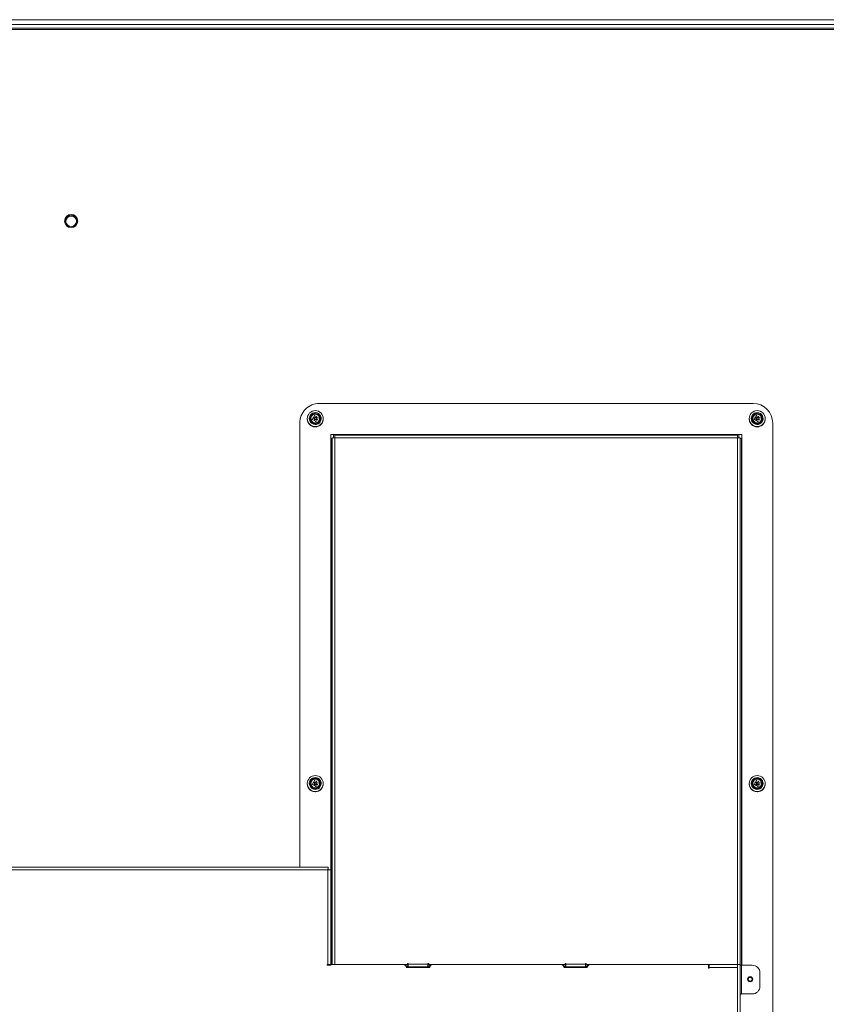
# Model space of a CAD drawing. Header units: millimetres. Extents: x 13 to 419, y 7 to 273.
# Tile 9 of 11: x 275 to 312, y 90 to 135. Entities that reach past the tile are written whole.
import ezdxf

# ---------------------------------------------------------------- set-up
doc = ezdxf.new("R2010")
doc.units = ezdxf.units.MM

msp = doc.modelspace()

# ---------------------------------------------------------------- linework, layer by layer
at = {"color": 7, "linetype": 'Continuous', "lineweight": 0}
for p, q in [((364.093, 134.989), (233.937, 134.989)), ((364.32, 134.767), (233.71, 134.767)), ((233.88, 134.597), (364.15, 134.597)), ((364.093, 134.539), (233.936, 134.539)), ((233.936, 134.538), (364.093, 134.538)), ((233.936, 134.538), (364.093, 134.538)), ((277.301, 125.702), (277.301, 125.702)), ((277.872, 125.702), (277.872, 125.702)), ((309.003, 117.303), (289.026, 117.303)), ((288.75, 116.678), (288.73, 116.647)), ((288.73, 116.647), (288.785, 116.612)), ((288.731, 116.646), (288.75, 116.675)), ((288.804, 116.644), (288.75, 116.678)), ((288.75, 116.678), (288.75, 116.675)), ((288.75, 116.675), (288.804, 116.641)), ((288.804, 116.644), (288.804, 116.641)), ((288.876, 116.707), (288.842, 116.652)), ((288.842, 116.649), (288.876, 116.704)), ((288.842, 116.652), (288.842, 116.649)), ((288.873, 116.633), (288.908, 116.687)), ((288.908, 116.687), (288.876, 116.707)), ((288.876, 116.707), (288.876, 116.704)), ((288.906, 116.685), (288.876, 116.704)), ((309.113, 116.678), (309.093, 116.647)), ((309.093, 116.647), (309.148, 116.612)), ((309.094, 116.646), (309.113, 116.675)), ((309.167, 116.644), (309.113, 116.678)), ((309.113, 116.678), (309.113, 116.675)), ((309.113, 116.675), (309.167, 116.641)), ((309.167, 116.644), (309.167, 116.641)), ((309.239, 116.707), (309.205, 116.652)), ((309.205, 116.649), (309.239, 116.704)), ((309.205, 116.652), (309.205, 116.649)), ((309.236, 116.633), (309.27, 116.687)), ((309.27, 116.687), (309.239, 116.707)), ((309.239, 116.707), (309.239, 116.704)), ((309.269, 116.685), (309.239, 116.704)), ((288.119, 116.397), (288.119, 95.932)), ((288.466, 116.601), (288.466, 116.595)), ((288.466, 116.593), (288.466, 116.591)), ((288.466, 116.591), (288.466, 116.59)), ((288.793, 116.574), (288.759, 116.52)), ((288.759, 116.52), (288.79, 116.5)), ((288.761, 116.519), (288.793, 116.572)), ((288.79, 116.5), (288.825, 116.555)), ((288.793, 116.572), (288.793, 116.574)), ((288.798, 116.586), (288.798, 116.589)), ((288.863, 116.564), (288.917, 116.53)), ((288.869, 116.618), (288.869, 116.615)), ((288.937, 116.561), (288.882, 116.595)), ((288.882, 116.592), (288.882, 116.595)), ((288.882, 116.592), (288.935, 116.559)), ((288.917, 116.53), (288.937, 116.561)), ((289.201, 116.595), (289.201, 116.601)), ((289.201, 116.591), (289.201, 116.593)), ((289.201, 116.59), (289.201, 116.591)), ((308.828, 116.601), (308.828, 116.595)), ((308.828, 116.593), (308.828, 116.591)), ((308.828, 116.591), (308.828, 116.59)), ((309.156, 116.574), (309.122, 116.52)), ((309.122, 116.52), (309.153, 116.5)), ((309.123, 116.519), (309.156, 116.572)), ((309.153, 116.5), (309.188, 116.555)), ((309.156, 116.572), (309.156, 116.574)), ((309.161, 116.586), (309.161, 116.589)), ((309.226, 116.564), (309.28, 116.53)), ((309.232, 116.618), (309.232, 116.615)), ((309.3, 116.561), (309.245, 116.595)), ((309.245, 116.592), (309.245, 116.595)), ((309.245, 116.592), (309.298, 116.559)), ((309.28, 116.53), (309.3, 116.561)), ((309.564, 116.595), (309.564, 116.601)), ((309.564, 116.591), (309.564, 116.593)), ((309.564, 116.59), (309.564, 116.591)), ((309.911, 83.143), (309.911, 116.397)), ((308.482, 115.875), (289.548, 115.875)), ((289.548, 115.875), (289.548, 95.811)), ((308.482, 115.871), (289.548, 115.871)), ((289.676, 115.871), (289.676, 115.717)), ((289.738, 115.854), (289.738, 115.871)), ((308.291, 115.854), (289.738, 115.854)), ((289.738, 115.854), (289.738, 115.834)), ((308.291, 115.834), (289.738, 115.834)), ((289.738, 115.717), (289.738, 115.834)), ((308.291, 115.871), (308.291, 115.854)), ((308.291, 115.834), (308.291, 115.854)), ((308.291, 115.834), (308.291, 115.717)), ((308.354, 115.717), (308.354, 115.871)), ((308.482, 91.407), (308.482, 115.875)), ((289.548, 115.68), (289.565, 115.68)), ((289.619, 91.438), (289.619, 115.715)), ((308.291, 115.717), (289.738, 115.717)), ((308.411, 91.436), (308.411, 115.715)), ((308.465, 115.68), (308.482, 115.68)), ((288.75, 99.858), (288.73, 99.827)), ((288.731, 99.826), (288.75, 99.855)), ((288.804, 99.824), (288.75, 99.858)), ((288.75, 99.858), (288.75, 99.855)), ((288.75, 99.855), (288.804, 99.821)), ((288.876, 99.887), (288.842, 99.833)), ((288.842, 99.83), (288.876, 99.884)), ((288.873, 99.813), (288.908, 99.868)), ((288.908, 99.868), (288.876, 99.887)), ((288.876, 99.887), (288.876, 99.884)), ((288.906, 99.866), (288.876, 99.884)), ((309.113, 99.858), (309.093, 99.827)), ((309.094, 99.826), (309.113, 99.855)), ((309.167, 99.824), (309.113, 99.858)), ((309.113, 99.858), (309.113, 99.855)), ((309.113, 99.855), (309.167, 99.821)), ((309.239, 99.887), (309.205, 99.833)), ((309.205, 99.83), (309.239, 99.884)), ((309.236, 99.813), (309.27, 99.868)), ((309.27, 99.868), (309.239, 99.887)), ((309.239, 99.887), (309.239, 99.884)), ((309.269, 99.866), (309.239, 99.884)), ((288.466, 99.782), (288.466, 99.775)), ((288.466, 99.774), (288.466, 99.772)), ((288.466, 99.771), (288.466, 99.77)), ((288.73, 99.827), (288.785, 99.793)), ((288.793, 99.755), (288.759, 99.7)), ((288.759, 99.7), (288.79, 99.681)), ((288.761, 99.699), (288.793, 99.752)), ((288.79, 99.681), (288.825, 99.735)), ((288.793, 99.752), (288.793, 99.755)), ((288.798, 99.767), (288.798, 99.769)), ((288.804, 99.824), (288.804, 99.821)), ((288.842, 99.833), (288.842, 99.83)), ((288.863, 99.744), (288.917, 99.71)), ((288.869, 99.799), (288.869, 99.796)), ((288.937, 99.741), (288.882, 99.775)), ((288.882, 99.772), (288.882, 99.775)), ((288.882, 99.772), (288.935, 99.739)), ((288.917, 99.71), (288.937, 99.741)), ((289.201, 99.775), (289.201, 99.782)), ((289.201, 99.772), (289.201, 99.774)), ((289.201, 99.77), (289.201, 99.771)), ((308.828, 99.782), (308.828, 99.775)), ((308.828, 99.774), (308.828, 99.772)), ((308.828, 99.771), (308.828, 99.77)), ((309.093, 99.827), (309.148, 99.793)), ((309.156, 99.755), (309.122, 99.7)), ((309.122, 99.7), (309.153, 99.681)), ((309.123, 99.699), (309.156, 99.752)), ((309.153, 99.681), (309.188, 99.735)), ((309.156, 99.752), (309.156, 99.755)), ((309.161, 99.767), (309.161, 99.769)), ((309.167, 99.824), (309.167, 99.821)), ((309.205, 99.833), (309.205, 99.83)), ((309.226, 99.744), (309.28, 99.71)), ((309.232, 99.799), (309.232, 99.796)), ((309.3, 99.741), (309.245, 99.775)), ((309.245, 99.772), (309.245, 99.775)), ((309.245, 99.772), (309.298, 99.739)), ((309.28, 99.71), (309.3, 99.741)), ((309.564, 99.775), (309.564, 99.782)), ((309.564, 99.772), (309.564, 99.774)), ((309.564, 99.77), (309.564, 99.771)), ((289.426, 95.932), (269.612, 95.932)), ((289.416, 95.803), (269.612, 95.803)), ((289.416, 91.438), (289.416, 95.803)), ((289.426, 95.834), (289.42, 95.834)), ((289.426, 95.932), (289.426, 95.861)), ((289.426, 95.861), (289.426, 95.834)), ((289.548, 95.811), (289.477, 95.811)), ((289.548, 95.811), (289.548, 91.438)), ((289.416, 91.438), (289.381, 91.438)), ((289.381, 91.438), (289.381, 91.403)), ((289.381, 91.436), (289.416, 91.436)), ((289.381, 91.407), (289.416, 91.407)), ((289.381, 91.405), (289.416, 91.405)), ((289.381, 91.403), (289.548, 91.403)), ((289.416, 91.436), (289.416, 91.438)), ((289.416, 91.407), (289.416, 91.405)), ((289.477, 91.435), (289.548, 91.435)), ((289.477, 91.408), (289.477, 91.435)), ((289.477, 91.408), (289.548, 91.408)), ((289.548, 91.403), (289.548, 91.438)), ((292.893, 91.438), (289.548, 91.438)), ((292.904, 91.438), (293.086, 91.438)), ((292.917, 91.436), (293.086, 91.436)), ((293.015, 91.37), (293.023, 91.37)), ((293.02, 91.362), (293.033, 91.362)), ((293.118, 91.383), (293.023, 91.383)), ((293.023, 91.37), (293.033, 91.37)), ((293.032, 91.367), (293.032, 91.367)), ((293.032, 91.365), (293.033, 91.365)), ((293.032, 91.364), (293.032, 91.365)), ((293.032, 91.365), (293.033, 91.365)), ((293.032, 91.365), (293.032, 91.365)), ((293.033, 91.383), (293.033, 91.361)), ((293.033, 91.361), (293.033, 91.359)), ((293.033, 91.359), (293.061, 91.359)), ((293.033, 91.359), (293.033, 91.345)), ((293.036, 91.295), (294.108, 91.295)), ((293.118, 91.326), (293.057, 91.326)), ((293.061, 91.359), (293.061, 91.361)), ((293.061, 91.345), (293.061, 91.359)), ((293.061, 91.355), (293.118, 91.354)), ((293.061, 91.343), (293.061, 91.345)), ((293.118, 91.355), (293.068, 91.356)), ((293.118, 91.362), (293.083, 91.362)), ((293.083, 91.361), (293.118, 91.361)), ((293.118, 91.489), (293.086, 91.489)), ((293.086, 91.489), (293.086, 91.438)), ((293.086, 91.487), (293.118, 91.487)), ((293.086, 91.436), (293.086, 91.438)), ((293.089, 91.434), (293.089, 91.487)), ((293.118, 91.434), (293.089, 91.434)), ((293.118, 91.456), (293.118, 91.489)), ((293.118, 91.456), (294.026, 91.456)), ((293.118, 91.334), (293.118, 91.456)), ((294.026, 91.334), (293.118, 91.334)), ((293.118, 91.321), (293.118, 91.334)), ((293.208, 91.317), (293.208, 91.302)), ((293.208, 91.302), (293.208, 91.302)), ((293.228, 91.302), (294.108, 91.302)), ((293.799, 91.316), (293.345, 91.316)), ((293.668, 91.316), (293.668, 91.303)), ((293.668, 91.316), (293.668, 91.303)), ((293.668, 91.303), (293.668, 91.303)), ((294.058, 91.489), (294.026, 91.489)), ((294.026, 91.489), (294.026, 91.456)), ((294.026, 91.487), (294.058, 91.487)), ((294.026, 91.456), (294.026, 91.334)), ((294.084, 91.434), (294.026, 91.434)), ((294.138, 91.383), (294.026, 91.383)), ((294.124, 91.362), (294.026, 91.362)), ((294.026, 91.361), (294.124, 91.361)), ((294.026, 91.334), (294.026, 91.321)), ((294.058, 91.438), (294.058, 91.489)), ((294.058, 91.438), (294.24, 91.438)), ((294.058, 91.436), (294.058, 91.438)), ((294.058, 91.436), (294.227, 91.436)), ((294.084, 91.436), (294.084, 91.434)), ((300.151, 91.438), (294.251, 91.438)), ((300.161, 91.438), (300.343, 91.438)), ((300.174, 91.436), (300.343, 91.436)), ((300.243, 91.427), (300.206, 91.427)), ((300.231, 91.436), (300.231, 91.434)), ((300.376, 91.434), (300.231, 91.434)), ((300.243, 91.404), (300.243, 91.427)), ((300.249, 91.399), (300.284, 91.399)), ((300.249, 91.399), (300.284, 91.399)), ((300.284, 91.398), (300.25, 91.398)), ((300.277, 91.362), (300.376, 91.362)), ((300.284, 91.399), (300.284, 91.399)), ((300.284, 91.399), (300.284, 91.398)), ((300.376, 91.326), (300.29, 91.326)), ((300.293, 91.295), (301.365, 91.295)), ((300.322, 91.374), (300.376, 91.374)), ((300.322, 91.373), (300.322, 91.374)), ((300.347, 91.373), (300.322, 91.373)), ((300.322, 91.373), (300.322, 91.373)), ((300.322, 91.373), (300.376, 91.373)), ((300.322, 91.37), (300.347, 91.37)), ((300.322, 91.369), (300.322, 91.37)), ((300.322, 91.37), (300.347, 91.37)), ((300.322, 91.37), (300.322, 91.37)), ((300.376, 91.369), (300.322, 91.369)), ((300.376, 91.489), (300.343, 91.489)), ((300.343, 91.489), (300.343, 91.438)), ((300.343, 91.487), (300.376, 91.487)), ((300.343, 91.436), (300.343, 91.438)), ((300.347, 91.37), (300.347, 91.373)), ((300.376, 91.456), (300.376, 91.489)), ((300.376, 91.456), (301.283, 91.456)), ((300.376, 91.334), (300.376, 91.456)), ((301.283, 91.334), (300.376, 91.334)), ((300.376, 91.321), (300.376, 91.334)), ((301.056, 91.316), (300.602, 91.316)), ((301.315, 91.489), (301.283, 91.489)), ((301.283, 91.489), (301.283, 91.456)), ((301.283, 91.487), (301.315, 91.487)), ((301.283, 91.456), (301.283, 91.334)), ((301.283, 91.362), (301.365, 91.362)), ((301.283, 91.334), (301.283, 91.321)), ((301.366, 91.326), (301.283, 91.326)), ((301.315, 91.438), (301.315, 91.489)), ((301.315, 91.438), (301.497, 91.438)), ((301.315, 91.436), (301.315, 91.438)), ((301.315, 91.436), (301.484, 91.436)), ((301.365, 91.419), (301.365, 91.373)), ((301.366, 91.313), (301.365, 91.373)), ((306.95, 91.438), (301.508, 91.438)), ((306.95, 91.438), (306.95, 91.271)), ((306.95, 91.438), (308.285, 91.438)), ((306.95, 91.436), (308.285, 91.436)), ((306.95, 91.362), (306.985, 91.362)), ((306.985, 91.326), (306.95, 91.326)), ((306.95, 91.271), (306.985, 91.271)), ((308.285, 91.435), (306.985, 91.435)), ((306.985, 91.307), (306.985, 91.435)), ((306.985, 91.271), (306.985, 91.307)), ((308.285, 91.307), (306.985, 91.307)), ((308.094, 91.435), (308.094, 91.436)), ((308.285, 91.438), (308.285, 91.307)), ((308.285, 91.307), (308.285, 83.865)), ((308.416, 91.435), (308.416, 83.814)), ((308.477, 90.082), (308.477, 91.407)), ((308.477, 91.407), (308.966, 91.407)), ((309.324, 91.05), (309.324, 90.439)), ((309.324, 90.439), (309.324, 90.438)), ((308.477, 90.082), (308.477, 90.081)), ((308.966, 90.082), (308.477, 90.082)), ((308.966, 90.081), (308.477, 90.081)), ((308.966, 90.081), (308.966, 90.082))]:
    msp.add_line(p, q, dxfattribs=at)
at = {"color": 8, "linetype": 'Continuous', "lineweight": 0}
for p, q in [((289.565, 115.68), (289.565, 91.438)), ((289.738, 115.717), (289.738, 91.438)), ((308.291, 91.438), (308.291, 115.717)), ((308.465, 91.407), (308.465, 115.68)), ((289.416, 91.436), (289.416, 91.407)), ((293.089, 91.434), (292.929, 91.434)), ((293.02, 91.362), (293.033, 91.362)), ((293.023, 91.383), (293.023, 91.37)), ((293.068, 91.356), (293.068, 91.361)), ((293.083, 91.383), (293.083, 91.362)), ((293.208, 91.302), (294.108, 91.302)), ((294.026, 91.339), (294.115, 91.339)), ((294.215, 91.434), (294.084, 91.434)), ((300.231, 91.434), (300.186, 91.434)), ((300.277, 91.362), (300.376, 91.362)), ((301.473, 91.434), (301.283, 91.434)), ((301.283, 91.362), (301.365, 91.362)), ((301.367, 91.318), (301.365, 91.419)), ((306.985, 91.434), (306.95, 91.434)), ((306.95, 91.362), (306.985, 91.362))]:
    msp.add_line(p, q, dxfattribs=at)
at = {"color": 7, "linetype": 'Continuous', "lineweight": 0, "flags": 128}
for points in [[(293.023, 91.383), (293.009, 91.383), (293.006, 91.383)], [(293.572, 91.322), (293.617, 91.323), (293.655, 91.323), (293.681, 91.324), (293.69, 91.325), (293.681, 91.326), (293.655, 91.327), (293.617, 91.328), (293.572, 91.328), (293.527, 91.328), (293.489, 91.327), (293.463, 91.326), (293.454, 91.325), (293.463, 91.324), (293.489, 91.323), (293.527, 91.323), (293.572, 91.322)], [(300.829, 91.322), (300.874, 91.323), (300.913, 91.323), (300.938, 91.324), (300.947, 91.325), (300.938, 91.326), (300.913, 91.327), (300.874, 91.328), (300.829, 91.328), (300.784, 91.328), (300.746, 91.327), (300.72, 91.326), (300.711, 91.325), (300.72, 91.324), (300.746, 91.323), (300.784, 91.323), (300.829, 91.322)], [(308.112, 91.435), (308.117, 91.436), (308.118, 91.436)]]:
    msp.add_lwpolyline(points, dxfattribs=at)
at = {"color": 7, "linetype": 'Continuous', "lineweight": 0}
for centre, radius in [((277.586, 125.708), 0.304), ((277.586, 125.702), 0.286), ((277.586, 125.702), 0.243), ((288.834, 116.601), 0.368), ((309.196, 116.601), 0.368), ((288.708, 116.575), 0.0147), ((309.071, 116.575), 0.0147), ((288.834, 99.782), 0.368), ((309.196, 99.782), 0.368), ((288.708, 99.755), 0.0147), ((309.071, 99.755), 0.0147), ((308.87, 90.762), 0.118), ((308.87, 90.76), 0.107), ((308.87, 90.759), 0.0878)]:
    msp.add_circle(centre, radius, dxfattribs=at)
for centre, radius, start, end in [((277.586, 125.706), 0.304, 0.0114, 179.9886), ((277.586, 125.702), 0.286, 0.0114, 179.9886), ((277.586, 125.69), 0.243, 1.3667, 178.6333), ((289.026, 116.396), 0.907, 89.9919, 179.9927), ((309.004, 116.396), 0.907, 0.0081, 90.0074), ((288.833, 116.603), 0.274, 57.9441, 237.9537), ((288.833, 116.603), 0.236, 57.9444, 237.9533), ((288.833, 116.603), 0.236, 57.9558, 179.3472), ((288.833, 116.604), 0.199, 57.9432, 237.9543), ((288.833, 116.603), 0.274, 237.9441, 57.9537), ((288.833, 116.603), 0.236, 237.9443, 57.9533), ((288.833, 116.604), 0.199, 237.9432, 57.9543), ((288.819, 116.667), 0.0276, 237.9718, 327.9321), ((288.819, 116.664), 0.0276, 237.9475, 327.9564), ((288.834, 116.603), 0.236, 0.5935, 57.9658), ((309.196, 116.603), 0.274, 57.9441, 237.9537), ((309.196, 116.603), 0.236, 57.9444, 237.9533), ((309.196, 116.603), 0.236, 57.9555, 180.4181), ((309.196, 116.604), 0.199, 57.9432, 237.9543), ((309.196, 116.603), 0.274, 237.9441, 57.9537), ((309.196, 116.603), 0.236, 237.9443, 57.9533), ((309.196, 116.604), 0.199, 237.9432, 57.9543), ((309.182, 116.667), 0.0276, 237.9718, 327.9321), ((309.182, 116.664), 0.0276, 237.9475, 327.9564), ((309.196, 116.603), 0.236, 359.5228, 57.9659), ((288.833, 116.595), 0.368, 180.0022, 237.9671), ((288.833, 116.593), 0.368, 180.0115, 359.9885), ((288.833, 116.591), 0.368, 180.0117, 359.9883), ((288.833, 116.591), 0.368, 180.0144, 327.95), ((288.833, 116.59), 0.368, 180.0117, 359.9883), ((288.833, 116.595), 0.368, 237.9547, 359.9877), ((288.77, 116.589), 0.0276, 327.9453, 57.9731), ((288.77, 116.586), 0.0276, 327.9415, 359.9983), ((288.848, 116.54), 0.0276, 57.9718, 147.9321), ((288.897, 116.618), 0.0276, 147.9453, 237.9731), ((288.897, 116.615), 0.0276, 180.0159, 237.9568), ((288.834, 116.591), 0.368, 327.948, 359.9996), ((309.196, 116.595), 0.368, 180.0022, 237.9671), ((309.196, 116.593), 0.368, 180.0116, 359.9884), ((309.196, 116.591), 0.368, 180.0118, 359.9882), ((309.196, 116.591), 0.368, 180.0142, 327.9501), ((309.196, 116.59), 0.368, 180.0118, 359.9882), ((309.196, 116.595), 0.368, 237.9549, 359.9875), ((309.133, 116.589), 0.0276, 327.9453, 57.9731), ((309.133, 116.586), 0.0276, 327.9415, 359.9983), ((309.211, 116.54), 0.0276, 57.9718, 147.9321), ((309.26, 116.618), 0.0276, 147.9453, 237.9731), ((309.26, 116.615), 0.0276, 180.0159, 237.9568), ((309.196, 116.591), 0.368, 327.9478, 359.9992), ((289.578, 116.265), 0.585, 268.6684, 273.9913), ((289.709, 114.43), 1.288, 88.6762, 93.9858), ((308.321, 114.43), 1.288, 86.0142, 91.3238), ((308.451, 116.265), 0.585, 266.0087, 271.3316), ((288.833, 99.784), 0.274, 57.9439, 237.9537), ((288.833, 99.784), 0.236, 57.9444, 237.9533), ((288.833, 99.783), 0.236, 57.9558, 179.3472), ((288.833, 99.784), 0.199, 57.9432, 237.9543), ((288.833, 99.784), 0.274, 237.9436, 57.954), ((288.833, 99.784), 0.236, 237.9441, 57.9536), ((288.833, 99.784), 0.199, 237.9432, 57.9543), ((288.834, 99.783), 0.236, 0.5935, 57.9658), ((309.196, 99.784), 0.274, 57.9439, 237.9537), ((309.196, 99.784), 0.236, 57.9444, 237.9533), ((309.196, 99.783), 0.236, 57.9556, 180.9298), ((309.196, 99.784), 0.199, 57.9432, 237.9543), ((309.196, 99.784), 0.274, 237.9436, 57.954), ((309.196, 99.784), 0.236, 237.9441, 57.9536), ((309.196, 99.784), 0.199, 237.9432, 57.9543), ((309.196, 99.783), 0.236, 358.96, 57.9659), ((288.833, 99.775), 0.368, 180.0022, 237.9671), ((288.833, 99.774), 0.368, 180.0115, 359.9885), ((288.833, 99.772), 0.368, 180.0116, 359.9884), ((288.833, 99.771), 0.368, 180.0141, 327.9503), ((288.833, 99.77), 0.368, 180.0116, 359.9884), ((288.833, 99.775), 0.368, 237.9546, 359.9878), ((288.77, 99.769), 0.0276, 327.9453, 57.9731), ((288.77, 99.767), 0.0276, 327.9415, 359.9983), ((288.819, 99.847), 0.0276, 237.964, 327.94), ((288.819, 99.844), 0.0276, 237.9672, 327.949), ((288.848, 99.721), 0.0276, 57.9718, 147.9321), ((288.897, 99.799), 0.0276, 147.9437, 237.9747), ((288.897, 99.796), 0.0276, 180.0159, 237.9568), ((288.834, 99.771), 0.368, 327.948, 359.9996), ((309.196, 99.775), 0.368, 180.0022, 237.9671), ((309.196, 99.774), 0.368, 180.0116, 359.9884), ((309.196, 99.772), 0.368, 180.0117, 359.9883), ((309.196, 99.771), 0.368, 180.014, 327.9503), ((309.196, 99.77), 0.368, 180.0117, 359.9883), ((309.196, 99.775), 0.368, 237.9547, 359.9877), ((309.133, 99.769), 0.0276, 327.9453, 57.9731), ((309.133, 99.767), 0.0276, 327.9415, 359.9983), ((309.182, 99.847), 0.0276, 237.964, 327.94), ((309.182, 99.844), 0.0276, 237.9672, 327.949), ((309.211, 99.721), 0.0276, 57.9718, 147.9321), ((309.26, 99.799), 0.0276, 147.9437, 237.9747), ((309.26, 99.796), 0.0276, 180.0159, 237.9568), ((309.196, 99.771), 0.368, 327.9478, 359.9992), ((289.449, 90.021), 1.418, 86.0073, 91.3297), ((289.431, 90.781), 0.656, 86.0072, 91.3275), ((289.449, 92.824), 1.419, 268.6734, 273.9896), ((289.431, 92.061), 0.655, 268.6673, 273.9941), ((292.893, 91.295), 0.143, 0.008, 90.008), ((293.026, 91.345), 0.00714, 302.3115, 359.9987), ((293.07, 90.822), 0.54, 88.675, 93.9883), ((293.026, 91.345), 0.0357, 286.0261, 359.9956), ((293.026, 91.343), 0.0357, 286.4568, 359.9963), ((293.077, 91.131), 0.231, 88.6674, 93.9958), ((293.067, 91.396), 0.0402, 262.2976, 271.2577), ((293.289, 93.758), 2.443, 266.0074, 271.3298), ((293.223, 91.517), 0.215, 266.001, 271.3284), ((293.856, 93.758), 2.443, 268.6702, 273.9925), ((294.15, 90.634), 0.778, 88.6392, 93.5777), ((294.151, 92.273), 0.863, 266.7139, 270.9256), ((294.251, 91.295), 0.143, 89.992, 179.9917), ((300.151, 91.295), 0.143, 0.008, 90.008), ((300.546, 93.758), 2.443, 266.0074, 271.3298), ((301.113, 93.758), 2.443, 268.6702, 273.9925), ((301.508, 91.295), 0.143, 89.9919, 179.9921), ((301.423, 90.759), 0.663, 88.5356, 95.074), ((308.318, 90.021), 1.418, 86.0073, 91.3297), ((308.462, 92.061), 0.655, 266.0059, 271.3327), ((308.966, 91.05), 0.357, 0.0081, 90.0075), ((308.87, 90.76), 0.118, 0.0126, 179.9874), ((308.87, 90.756), 0.0878, 0.0113, 179.9887), ((308.966, 90.439), 0.357, 269.992, 359.9924), ((308.966, 90.438), 0.357, 269.9925, 359.9919), ((308.462, 90.737), 0.655, 266.0059, 271.3327), ((308.476, 95.172), 5.092, 269.3309, 270.0157)]:
    msp.add_arc(centre, radius, start, end, dxfattribs=at)
for points, knots in [([(288.808, 116.715), (288.806, 116.715), (288.802, 116.714), (288.797, 116.716), (288.794, 116.718), (288.792, 116.721), (288.79, 116.725), (288.79, 116.729), (288.79, 116.733), (288.791, 116.736), (288.794, 116.739), (288.797, 116.742), (288.799, 116.743), (288.801, 116.743)], [0, 0, 0, 0, 0.1245864, 0.2492818, 0.3123276, 0.3796123, 0.4993479, 0.562292, 0.6234477, 0.7497432, 0.8121246, 0.8730837, 1, 1, 1, 1]), ([(288.801, 116.743), (288.803, 116.744), (288.806, 116.744), (288.81, 116.743), (288.814, 116.741), (288.817, 116.738), (288.819, 116.734), (288.819, 116.73), (288.819, 116.725), (288.818, 116.723), (288.817, 116.721)], [0, 0, 0, 0, 0.125025, 0.24999, 0.373596, 0.499991, 0.623558, 0.750078, 0.872861, 1, 1, 1, 1]), ([(288.817, 116.721), (288.816, 116.72), (288.813, 116.717), (288.81, 116.715), (288.808, 116.715)], [0, 0, 0, 0, 0.499972, 1, 1, 1, 1]), ([(288.945, 116.629), (288.944, 116.631), (288.944, 116.635), (288.946, 116.64), (288.948, 116.643), (288.951, 116.645), (288.955, 116.647), (288.958, 116.647), (288.962, 116.647), (288.966, 116.646), (288.969, 116.643), (288.972, 116.64), (288.973, 116.638), (288.973, 116.636)], [0, 0, 0, 0, 0.125403, 0.249306, 0.31227, 0.373368, 0.499586, 0.561892, 0.622779, 0.749726, 0.811595, 0.872264, 1, 1, 1, 1]), ([(309.171, 116.715), (309.169, 116.715), (309.165, 116.714), (309.16, 116.716), (309.157, 116.718), (309.155, 116.721), (309.153, 116.725), (309.153, 116.729), (309.153, 116.733), (309.154, 116.736), (309.157, 116.739), (309.16, 116.742), (309.162, 116.743), (309.164, 116.743)], [0, 0, 0, 0, 0.124585, 0.24928, 0.312325, 0.379609, 0.499344, 0.562291, 0.623447, 0.749742, 0.812109, 0.873085, 1, 1, 1, 1]), ([(309.164, 116.743), (309.166, 116.744), (309.168, 116.744), (309.173, 116.743), (309.177, 116.741), (309.18, 116.738), (309.182, 116.734), (309.182, 116.73), (309.182, 116.725), (309.181, 116.723), (309.18, 116.721)], [0, 0, 0, 0, 0.125025, 0.24999, 0.373596, 0.499991, 0.623558, 0.750078, 0.872861, 1, 1, 1, 1]), ([(309.18, 116.721), (309.179, 116.72), (309.176, 116.717), (309.173, 116.715), (309.171, 116.715)], [0, 0, 0, 0, 0.499972, 1, 1, 1, 1]), ([(309.307, 116.629), (309.307, 116.631), (309.307, 116.635), (309.309, 116.64), (309.311, 116.643), (309.314, 116.645), (309.317, 116.647), (309.321, 116.647), (309.325, 116.647), (309.329, 116.646), (309.332, 116.643), (309.335, 116.64), (309.335, 116.638), (309.336, 116.636)], [0, 0, 0, 0, 0.125403, 0.249306, 0.312271, 0.373368, 0.499566, 0.561895, 0.622781, 0.749729, 0.811579, 0.872264, 1, 1, 1, 1]), ([(288.694, 116.572), (288.693, 116.573), (288.693, 116.577), (288.695, 116.582), (288.697, 116.585), (288.7, 116.588), (288.704, 116.589), (288.708, 116.59), (288.711, 116.589), (288.715, 116.588), (288.718, 116.586), (288.721, 116.583), (288.722, 116.58), (288.722, 116.578)], [0, 0, 0, 0, 0.125311, 0.2493, 0.312278, 0.373359, 0.499577, 0.561883, 0.62277, 0.749717, 0.811585, 0.872255, 1, 1, 1, 1]), ([(288.72, 116.567), (288.72, 116.566), (288.718, 116.564), (288.714, 116.561), (288.71, 116.56), (288.706, 116.56), (288.701, 116.561), (288.698, 116.564), (288.695, 116.567), (288.694, 116.57), (288.694, 116.572)], [0, 0, 0, 0, 0.125034, 0.250019, 0.373588, 0.500013, 0.623552, 0.750059, 0.872772, 1, 1, 1, 1]), ([(288.722, 116.578), (288.723, 116.576), (288.723, 116.572), (288.721, 116.569), (288.72, 116.567)], [0, 0, 0, 0, 0.499838, 1, 1, 1, 1]), ([(288.866, 116.464), (288.864, 116.464), (288.86, 116.463), (288.855, 116.465), (288.852, 116.467), (288.85, 116.47), (288.848, 116.474), (288.847, 116.478), (288.848, 116.482), (288.849, 116.485), (288.851, 116.488), (288.854, 116.491), (288.857, 116.492), (288.859, 116.493)], [0, 0, 0, 0, 0.124588, 0.249286, 0.312332, 0.379618, 0.499355, 0.562304, 0.623462, 0.749759, 0.812128, 0.873044, 1, 1, 1, 1]), ([(288.859, 116.493), (288.86, 116.493), (288.863, 116.493), (288.868, 116.492), (288.871, 116.49), (288.874, 116.487), (288.876, 116.483), (288.877, 116.479), (288.877, 116.474), (288.875, 116.472), (288.875, 116.47)], [0, 0, 0, 0, 0.12503, 0.250025, 0.373575, 0.499974, 0.623546, 0.75007, 0.872857, 1, 1, 1, 1]), ([(288.875, 116.47), (288.874, 116.469), (288.871, 116.466), (288.867, 116.465), (288.866, 116.464)], [0, 0, 0, 0, 0.499972, 1, 1, 1, 1]), ([(288.971, 116.625), (288.971, 116.624), (288.969, 116.621), (288.965, 116.619), (288.961, 116.618), (288.956, 116.618), (288.952, 116.619), (288.949, 116.622), (288.946, 116.625), (288.945, 116.628), (288.945, 116.629)], [0, 0, 0, 0, 0.124944, 0.249999, 0.373571, 0.500001, 0.623573, 0.750058, 0.872872, 1, 1, 1, 1]), ([(288.973, 116.636), (288.974, 116.634), (288.974, 116.63), (288.972, 116.626), (288.971, 116.625)], [0, 0, 0, 0, 0.499855, 1, 1, 1, 1]), ([(309.057, 116.572), (309.056, 116.573), (309.056, 116.577), (309.058, 116.582), (309.06, 116.585), (309.063, 116.588), (309.067, 116.589), (309.07, 116.59), (309.074, 116.589), (309.078, 116.588), (309.081, 116.586), (309.084, 116.583), (309.085, 116.58), (309.085, 116.578)], [0, 0, 0, 0, 0.125311, 0.2493, 0.312263, 0.373361, 0.499579, 0.561884, 0.622771, 0.749717, 0.811586, 0.872256, 1, 1, 1, 1]), ([(309.083, 116.567), (309.082, 116.566), (309.081, 116.564), (309.077, 116.561), (309.073, 116.56), (309.068, 116.56), (309.064, 116.561), (309.061, 116.564), (309.058, 116.567), (309.057, 116.57), (309.057, 116.572)], [0, 0, 0, 0, 0.125034, 0.250019, 0.373588, 0.500013, 0.623552, 0.750059, 0.872772, 1, 1, 1, 1]), ([(309.085, 116.578), (309.085, 116.576), (309.086, 116.572), (309.084, 116.569), (309.083, 116.567)], [0, 0, 0, 0, 0.499838, 1, 1, 1, 1]), ([(309.228, 116.464), (309.227, 116.464), (309.223, 116.463), (309.218, 116.465), (309.215, 116.467), (309.212, 116.47), (309.211, 116.474), (309.21, 116.478), (309.211, 116.482), (309.212, 116.485), (309.214, 116.488), (309.217, 116.491), (309.22, 116.492), (309.222, 116.493)], [0, 0, 0, 0, 0.124588, 0.249286, 0.312332, 0.379618, 0.499355, 0.562304, 0.623462, 0.749759, 0.812128, 0.873044, 1, 1, 1, 1]), ([(309.222, 116.493), (309.223, 116.493), (309.226, 116.493), (309.23, 116.492), (309.234, 116.49), (309.237, 116.487), (309.239, 116.483), (309.24, 116.479), (309.24, 116.474), (309.238, 116.472), (309.238, 116.47)], [0, 0, 0, 0, 0.12503, 0.250025, 0.373575, 0.499974, 0.623546, 0.75007, 0.872857, 1, 1, 1, 1]), ([(309.238, 116.47), (309.236, 116.469), (309.234, 116.466), (309.23, 116.465), (309.228, 116.464)], [0, 0, 0, 0, 0.499972, 1, 1, 1, 1]), ([(309.334, 116.625), (309.333, 116.624), (309.332, 116.621), (309.328, 116.619), (309.324, 116.618), (309.319, 116.618), (309.315, 116.619), (309.312, 116.622), (309.309, 116.625), (309.308, 116.628), (309.307, 116.629)], [0, 0, 0, 0, 0.124964, 0.249994, 0.373568, 0.499998, 0.62357, 0.750057, 0.872871, 1, 1, 1, 1]), ([(309.336, 116.636), (309.336, 116.634), (309.337, 116.63), (309.335, 116.626), (309.334, 116.625)], [0, 0, 0, 0, 0.499855, 1, 1, 1, 1]), ([(288.808, 99.895), (288.806, 99.895), (288.802, 99.894), (288.797, 99.896), (288.794, 99.899), (288.792, 99.902), (288.79, 99.905), (288.79, 99.909), (288.79, 99.913), (288.791, 99.917), (288.794, 99.92), (288.797, 99.922), (288.799, 99.923), (288.801, 99.924)], [0, 0, 0, 0, 0.124586, 0.249282, 0.312328, 0.379612, 0.499348, 0.562292, 0.623448, 0.749743, 0.812125, 0.873084, 1, 1, 1, 1]), ([(288.801, 99.924), (288.803, 99.924), (288.806, 99.924), (288.81, 99.923), (288.814, 99.921), (288.817, 99.918), (288.819, 99.914), (288.819, 99.91), (288.819, 99.906), (288.818, 99.903), (288.817, 99.902)], [0, 0, 0, 0, 0.1250255, 0.2499901, 0.3735961, 0.4999906, 0.6235579, 0.7500783, 0.872861, 1, 1, 1, 1]), ([(288.817, 99.902), (288.816, 99.9), (288.813, 99.897), (288.81, 99.896), (288.808, 99.895)], [0, 0, 0, 0, 0.499972, 1, 1, 1, 1]), ([(309.171, 99.895), (309.169, 99.895), (309.165, 99.894), (309.16, 99.896), (309.157, 99.899), (309.155, 99.902), (309.153, 99.905), (309.153, 99.909), (309.153, 99.913), (309.154, 99.917), (309.157, 99.92), (309.16, 99.922), (309.162, 99.923), (309.164, 99.924)], [0, 0, 0, 0, 0.124585, 0.24928, 0.312325, 0.379609, 0.499344, 0.562291, 0.623447, 0.749742, 0.812109, 0.873085, 1, 1, 1, 1]), ([(309.164, 99.924), (309.166, 99.924), (309.168, 99.924), (309.173, 99.923), (309.177, 99.921), (309.18, 99.918), (309.182, 99.914), (309.182, 99.91), (309.182, 99.906), (309.181, 99.903), (309.18, 99.902)], [0, 0, 0, 0, 0.1250255, 0.2499901, 0.3735961, 0.4999906, 0.6235579, 0.7500783, 0.872861, 1, 1, 1, 1]), ([(309.18, 99.902), (309.179, 99.9), (309.176, 99.897), (309.173, 99.896), (309.171, 99.895)], [0, 0, 0, 0, 0.499972, 1, 1, 1, 1]), ([(288.694, 99.752), (288.693, 99.754), (288.693, 99.758), (288.695, 99.762), (288.697, 99.765), (288.7, 99.768), (288.704, 99.769), (288.708, 99.77), (288.711, 99.77), (288.715, 99.768), (288.718, 99.766), (288.721, 99.763), (288.722, 99.76), (288.722, 99.758)], [0, 0, 0, 0, 0.1253112, 0.2493006, 0.3122784, 0.373359, 0.499577, 0.5618829, 0.6227695, 0.7497166, 0.8115853, 0.8722551, 1, 1, 1, 1]), ([(288.72, 99.747), (288.72, 99.746), (288.718, 99.744), (288.714, 99.742), (288.71, 99.74), (288.706, 99.74), (288.701, 99.742), (288.698, 99.744), (288.695, 99.748), (288.694, 99.75), (288.694, 99.752)], [0, 0, 0, 0, 0.125031, 0.250013, 0.373578, 0.5, 0.623536, 0.749969, 0.872776, 1, 1, 1, 1]), ([(288.722, 99.758), (288.723, 99.757), (288.723, 99.753), (288.721, 99.749), (288.72, 99.747)], [0, 0, 0, 0, 0.499838, 1, 1, 1, 1]), ([(288.866, 99.644), (288.864, 99.644), (288.86, 99.644), (288.855, 99.645), (288.852, 99.648), (288.85, 99.651), (288.848, 99.654), (288.847, 99.658), (288.848, 99.662), (288.849, 99.666), (288.851, 99.669), (288.854, 99.671), (288.857, 99.672), (288.859, 99.673)], [0, 0, 0, 0, 0.124588, 0.249286, 0.312332, 0.379618, 0.499356, 0.562304, 0.623462, 0.749759, 0.812128, 0.873044, 1, 1, 1, 1]), ([(288.859, 99.673), (288.86, 99.673), (288.863, 99.674), (288.868, 99.672), (288.871, 99.67), (288.874, 99.667), (288.876, 99.663), (288.877, 99.659), (288.877, 99.655), (288.875, 99.652), (288.875, 99.651)], [0, 0, 0, 0, 0.125031, 0.250028, 0.37358, 0.49998, 0.623663, 0.750067, 0.872855, 1, 1, 1, 1]), ([(288.875, 99.651), (288.874, 99.649), (288.871, 99.646), (288.867, 99.645), (288.866, 99.644)], [0, 0, 0, 0, 0.499972, 1, 1, 1, 1]), ([(288.945, 99.81), (288.944, 99.812), (288.944, 99.815), (288.946, 99.82), (288.948, 99.823), (288.951, 99.826), (288.955, 99.827), (288.958, 99.828), (288.962, 99.827), (288.966, 99.826), (288.969, 99.824), (288.972, 99.821), (288.973, 99.818), (288.973, 99.816)], [0, 0, 0, 0, 0.125403, 0.249306, 0.31227, 0.373368, 0.499586, 0.561892, 0.622779, 0.749726, 0.811595, 0.872264, 1, 1, 1, 1]), ([(288.971, 99.805), (288.971, 99.804), (288.969, 99.802), (288.965, 99.799), (288.961, 99.798), (288.956, 99.798), (288.952, 99.799), (288.949, 99.802), (288.946, 99.805), (288.945, 99.808), (288.945, 99.81)], [0, 0, 0, 0, 0.124942, 0.249994, 0.373565, 0.499992, 0.623561, 0.750044, 0.87276, 1, 1, 1, 1]), ([(288.973, 99.816), (288.974, 99.814), (288.974, 99.81), (288.972, 99.807), (288.971, 99.805)], [0, 0, 0, 0, 0.499855, 1, 1, 1, 1]), ([(309.057, 99.752), (309.056, 99.754), (309.056, 99.758), (309.058, 99.762), (309.06, 99.765), (309.063, 99.768), (309.067, 99.769), (309.07, 99.77), (309.074, 99.77), (309.078, 99.768), (309.081, 99.766), (309.084, 99.763), (309.085, 99.76), (309.085, 99.758)], [0, 0, 0, 0, 0.125311, 0.2493, 0.312263, 0.373361, 0.499579, 0.561884, 0.622771, 0.749717, 0.811586, 0.872256, 1, 1, 1, 1]), ([(309.083, 99.747), (309.082, 99.746), (309.081, 99.744), (309.077, 99.742), (309.073, 99.74), (309.068, 99.74), (309.064, 99.742), (309.061, 99.744), (309.058, 99.748), (309.057, 99.75), (309.057, 99.752)], [0, 0, 0, 0, 0.125031, 0.250013, 0.373578, 0.5, 0.623536, 0.749969, 0.872776, 1, 1, 1, 1]), ([(309.085, 99.758), (309.085, 99.757), (309.086, 99.753), (309.084, 99.749), (309.083, 99.747)], [0, 0, 0, 0, 0.499838, 1, 1, 1, 1]), ([(309.228, 99.644), (309.227, 99.644), (309.223, 99.644), (309.218, 99.645), (309.215, 99.648), (309.212, 99.651), (309.211, 99.654), (309.21, 99.658), (309.211, 99.662), (309.212, 99.666), (309.214, 99.669), (309.217, 99.671), (309.22, 99.672), (309.222, 99.673)], [0, 0, 0, 0, 0.124588, 0.249286, 0.312332, 0.379618, 0.499356, 0.562304, 0.623462, 0.749759, 0.812128, 0.873044, 1, 1, 1, 1]), ([(309.222, 99.673), (309.223, 99.673), (309.226, 99.674), (309.23, 99.672), (309.234, 99.67), (309.237, 99.667), (309.239, 99.663), (309.24, 99.659), (309.24, 99.655), (309.238, 99.652), (309.238, 99.651)], [0, 0, 0, 0, 0.125031, 0.250028, 0.37358, 0.49998, 0.623663, 0.750067, 0.872855, 1, 1, 1, 1]), ([(309.238, 99.651), (309.236, 99.649), (309.234, 99.646), (309.23, 99.645), (309.228, 99.644)], [0, 0, 0, 0, 0.499972, 1, 1, 1, 1]), ([(309.307, 99.81), (309.307, 99.812), (309.307, 99.815), (309.309, 99.82), (309.311, 99.823), (309.314, 99.826), (309.317, 99.827), (309.321, 99.828), (309.325, 99.827), (309.329, 99.826), (309.332, 99.824), (309.335, 99.821), (309.335, 99.818), (309.336, 99.816)], [0, 0, 0, 0, 0.125403, 0.249306, 0.312271, 0.373368, 0.499566, 0.561895, 0.622781, 0.749729, 0.811579, 0.872264, 1, 1, 1, 1]), ([(309.334, 99.805), (309.333, 99.804), (309.332, 99.802), (309.328, 99.799), (309.324, 99.798), (309.319, 99.798), (309.315, 99.799), (309.312, 99.802), (309.309, 99.805), (309.308, 99.808), (309.307, 99.81)], [0, 0, 0, 0, 0.124962, 0.24999, 0.373561, 0.499989, 0.623559, 0.750043, 0.872759, 1, 1, 1, 1]), ([(309.336, 99.816), (309.336, 99.814), (309.337, 99.81), (309.335, 99.807), (309.334, 99.805)], [0, 0, 0, 0, 0.499855, 1, 1, 1, 1]), ([(289.426, 95.932), (289.426, 95.93), (289.424, 95.927), (289.421, 95.898), (289.419, 95.855), (289.417, 95.82), (289.416, 95.803)], [0, 0, 0, 0, 0.25, 0.499999, 0.749995, 1, 1, 1, 1]), ([(289.426, 95.861), (289.426, 95.86), (289.424, 95.859), (289.421, 95.845), (289.419, 95.825), (289.417, 95.81), (289.416, 95.802)], [0, 0, 0, 0, 0.250002, 0.499999, 0.750013, 1, 1, 1, 1]), ([(289.416, 95.803), (289.433, 95.804), (289.468, 95.806), (289.511, 95.808), (289.542, 95.809), (289.546, 95.81), (289.548, 95.811)], [0, 0, 0, 0, 0.249998, 0.499999, 0.75, 1, 1, 1, 1]), ([(293.036, 91.366), (293.035, 91.366), (293.032, 91.366), (293.032, 91.366), (293.032, 91.367)], [0, 0, 0, 0, 0.332863, 1, 1, 1, 1])]:
    msp.add_open_spline(points, degree=3, knots=knots, dxfattribs=at)

doc.saveas('drawing.dxf')
